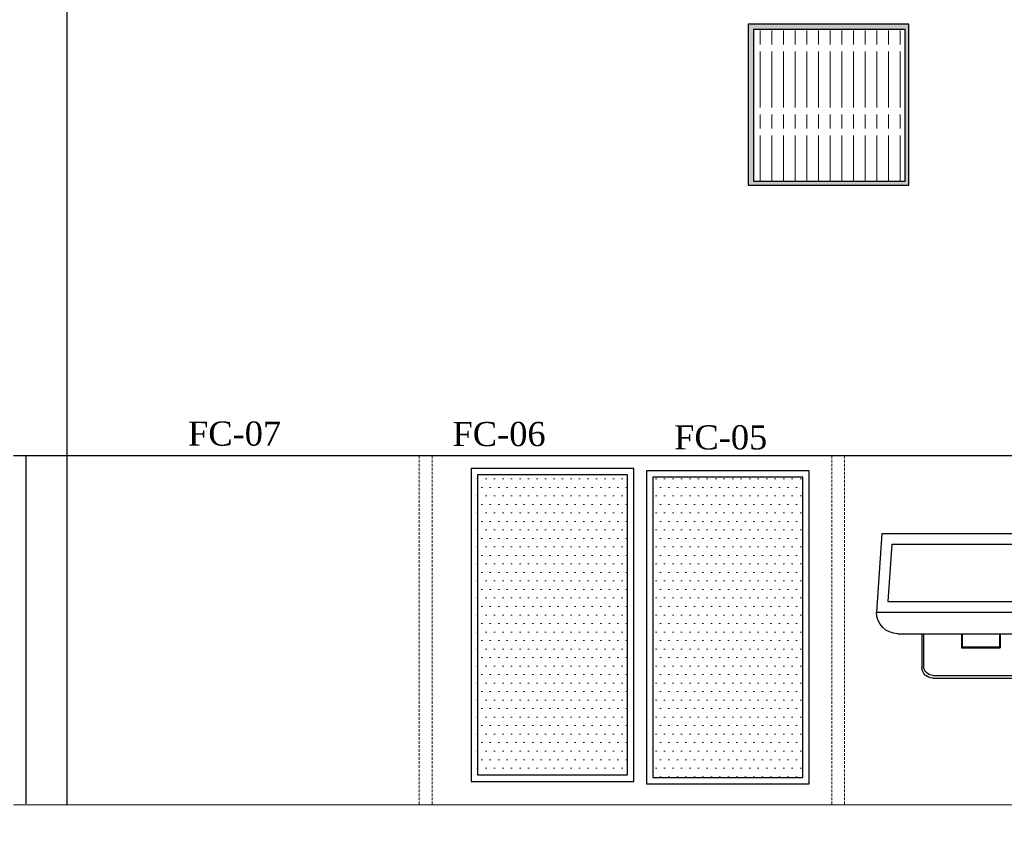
# Model space of a CAD drawing. Header units: inches. Extents: x 1703 to 137267, y -37098 to 14102.
# Tile 94 of 139: x 93562 to 95400, y 5546 to 7077. Entities that reach past the tile are written whole.
import ezdxf

# ---------------------------------------------------------------- set-up
doc = ezdxf.new("R2010")
doc.units = ezdxf.units.IN
doc.header["$MEASUREMENT"] = 0
for name, pattern in [('DASHED2', [0.375, 0.25, -0.125]), ('LEVEL-F-OVERALL LAYOUT$0$HIDDEN', [0.375, 0.25, -0.125]), ('LEVEL-F-OVERALL LAYOUT$0$Hidden 2mm', [3, 2, -1])]:
    doc.linetypes.add(name, pattern=pattern)
for name, color, linetype in [('200EQUIP-OUTLINE', 1, 'Continuous'), ('204DETAIL', 8, 'Continuous'), ('CT_PARTITION WALL', 180, 'Continuous'), ('Drain Grating', 4, 'Continuous'), ('elevation line', 1, 'Continuous'), ('KIT EQUIPMENT', 7, 'Continuous'), ('xKAM-B3-01-Kitchen$0$A-FURN', 8, 'Continuous')]:
    doc.layers.add(name, color=color, linetype=linetype)
for name, color, linetype, lineweight in [('CKD Equipments', 252, 'Continuous', 0), ('L1', 171, 'Continuous', 13), ('LEVEL-F-OVERALL LAYOUT$0$A-DETL', 251, 'Continuous', 15), ('LEVEL-F-OVERALL LAYOUT$0$I-FLOR-OVHD', 251, 'LEVEL-F-OVERALL LAYOUT$0$HIDDEN', 18)]:
    doc.layers.add(name, color=color, linetype=linetype, lineweight=lineweight)
doc.styles.add('style12', font='BOOKOSI.TTF')
pattern_1 = [(0, (-1019984.779, -168960.328), (7.9375, 15.875), [0, -15.875])]

# ---------------------------------------------------------------- blocks, each defined once
blk = doc.blocks.new('98768')
at = {"layer": '200EQUIP-OUTLINE'}
for p, q in [((38745, 9852.3), (38766.7, 9852.3)), ((38745, 9852.3), (38925, 9852.3)), ((38725, 9769.3), (38725, 9832.3)), ((38945, 9769.8), (38945, 9832.3)), ((38799, 9769.3), (38799, 9796)), ((38799, 9796), (38871, 9796)), ((38871, 9769.3), (38871, 9796)), ((38800, 9794), (38870, 9794)), ((38800, 9769.3), (38800, 9794)), ((38870, 9769.3), (38870, 9794)), ((38680, 9769.3), (38990, 9769.3)), ((38640, 9729.3), (39030, 9729.3)), ((38650, 9582.3), (38640, 9729.3)), ((39020, 9582.3), (39030, 9729.3)), ((39030, 9729.3), (39030, 9729.3)), ((38661.4, 9709.3), (39008.6, 9709.3)), ((38668.7, 9602.3), (38661.4, 9709.3)), ((39001.3, 9602.3), (39008.6, 9709.3)), ((38668.7, 9602.3), (39001.3, 9602.3)), ((38650, 9582.3), (39020, 9582.3))]:
    blk.add_line(p, q, dxfattribs=at)
for centre, radius, start, end in [((38745, 9832.3), 20, 90, 180), ((38925, 9832.3), 20, 0, 90), ((38680, 9729.3), 40, 90, 180), ((38990, 9729.3), 40, 0, 90)]:
    blk.add_arc(centre, radius, start, end, dxfattribs=at)
at = {"layer": '204DETAIL'}
for p, q in [((38728, 9769.3), (38728, 9832.3)), ((38745, 9847.3), (38767.9, 9847.3)), ((38745, 9847.3), (38925, 9847.3)), ((38942, 9769.3), (38942, 9832.3))]:
    blk.add_line(p, q, dxfattribs=at)
for centre, start, end in [((38746.7, 9828.3), 95.0042, 167.8431), ((38923.3, 9828.3), 12.1569, 84.9958)]:
    blk.add_arc(centre, 19.1, start, end, dxfattribs=at)
blk = doc.blocks.new('G$CE511F83F')
h = blk.add_hatch()
h.set_pattern_fill('DOTS', color=53, scale=10)
h.set_pattern_definition(pattern_1)
h.paths.add_polyline_path([(12, 572), (12, 12), (292, 12), (292, 572)])
at = {"layer": 'KIT EQUIPMENT', "color": 36}
blk.add_lwpolyline([(0, 584), (0, 0), (304, 0), (304, 584), (0, 584)], dxfattribs=at)
blk.add_lwpolyline([(12, 572), (12, 12), (292, 12), (292, 572)], close=True, dxfattribs=at)
blk = doc.blocks.new('G$C099D6DAD')
h = blk.add_hatch()
h.set_pattern_fill('DOTS', color=120, scale=10)
h.set_pattern_definition(pattern_1)
h.paths.add_polyline_path([(12, 572), (12, 12), (292, 12), (292, 572)])
at = {"layer": 'KIT EQUIPMENT', "color": 36}
blk.add_lwpolyline([(0, 584), (0, 0), (304, 0), (304, 584), (0, 584)], dxfattribs=at)
blk.add_lwpolyline([(12, 572), (12, 12), (292, 12), (292, 572)], close=True, dxfattribs=at)

msp = doc.modelspace()

# ---------------------------------------------------------------- hatches: boundary and pattern name
at = {"layer": 'CKD Equipments'}
h = msp.add_hatch(color=2, dxfattribs=at)
h.dxf.hatch_style = 1
h.paths.add_polyline_path([(94921.6, 7068.4), (94921.6, 6768.4), (95221.6, 6768.4), (95221.6, 7068.4)])
h.paths.add_polyline_path([(95214.3, 7058.8), (94931.3, 7058.8), (94931.3, 6775.8), (95214.3, 6775.8)], flags=16)
at = {"layer": 'Drain Grating', "linetype": 'Continuous', "lineweight": 5}
h = msp.add_hatch(dxfattribs=at)
h.set_pattern_fill('ACAD_ISO08W100', color=256, scale=4.354286, angle=90, style=0)
h.set_pattern_definition([(90, (22902.232, -742529.13), (-21.7714286, 8e-15), [104.5028571, -13.0628571, 26.1257143, -13.0628571])])
h.paths.add_polyline_path([(95214.3, 7058.8), (95214.3, 6775.8), (94931.3, 6775.8), (94931.3, 7058.8)])

# ---------------------------------------------------------------- linework, layer by layer
at = {"layer": 'CKD Equipments', "color": 7}
msp.add_line((93550.7, 5611.9), (96400.7, 5611.9), dxfattribs=at)
at = {"layer": 'CT_PARTITION WALL', "linetype": 'DASHED2', "lineweight": 0, "ltscale": 20}
for p, q in [((93574.2, 6263.4), (93574.2, 5614)), ((94331.8, 6263.4), (94331.8, 5611.9)), ((95101.6, 6263.4), (95101.6, 5611.9))]:
    msp.add_line(p, q, dxfattribs=at)
for points in [[(94307.8, 6263.4), (94307.8, 5611.9)], [(95077.6, 6263.4), (95077.6, 5611.9)]]:
    msp.add_lwpolyline(points, dxfattribs=at)
at = {"layer": 'elevation line', "ltscale": 0.25}
for p, q in [((93650.7, 5611.9), (93650.7, 7411.9)), ((93573.3, 6263.4), (93573.3, 5614))]:
    msp.add_line(p, q, dxfattribs=at)
msp.add_lwpolyline([(96400.7, 6263.4), (93550.2, 6263.4)], dxfattribs=at)
at = {"layer": 'LEVEL-F-OVERALL LAYOUT$0$A-DETL', "linetype": 'LEVEL-F-OVERALL LAYOUT$0$Hidden 2mm', "lineweight": 15}
for radius, start, end in [(33871.8, 239.34358, 257.16427), (34021.8, 239.29868, 254.96625)]:
    msp.add_arc((106575.6, 35041.7), radius, start, end, dxfattribs=at)
at = {"layer": 'LEVEL-F-OVERALL LAYOUT$0$I-FLOR-OVHD', "ltscale": 0.25}
msp.add_lwpolyline([(102610.8, 731.1, -0.019531), (99942, 1151, -0.089507), (88364.3, 5720)], format="xyb", dxfattribs=at)
msp.add_arc((106575.6, 35041.7), 34066.8, 238.96902, 252.04841, dxfattribs=at)
at = {"layer": 'xKAM-B3-01-Kitchen$0$A-FURN', "elevation": 0}
msp.add_lwpolyline([(94921.6, 7068.4), (94921.6, 6768.4), (95221.6, 6768.4), (95221.6, 7068.4), (94921.6, 7068.4)], dxfattribs=at)
at = {"layer": 'xKAM-B3-01-Kitchen$0$A-FURN', "elevation": 7637.2}
msp.add_lwpolyline([(95214.3, 7058.8), (94931.3, 7058.8), (94931.3, 6775.8), (95214.3, 6775.8)], close=True, dxfattribs=at)

# ---------------------------------------------------------------- block references
at = {"layer": 'CKD Equipments', "ltscale": 0.25}
for name, p in [('G$CE511F83F', (94404.4, 5655.9)), ('G$C099D6DAD', (94731.6, 5651.2))]:
    msp.add_blockref(name, p, dxfattribs=at)
at = {"layer": 'elevation line', "ltscale": 0.25, "xscale": -1, "rotation": 180}
msp.add_blockref('98768', (56520.9, 15700.8), dxfattribs=at)

# ---------------------------------------------------------------- texts
at = {"layer": 'L1', "color": 0, "char_height": 45, "style": 'style12'}
for s, insert, width, attachment_point in [('FC-07', (93963.1, 6327.3), 1358.804, 2), ('FC-06', (94456.7, 6326.5), 810.625, 2), ('FC-05', (94870.3, 6274.6), 810.625, 8)]:
    msp.add_mtext(s, dxfattribs=dict(at, insert=insert, width=width, attachment_point=attachment_point))

doc.saveas('drawing.dxf')
